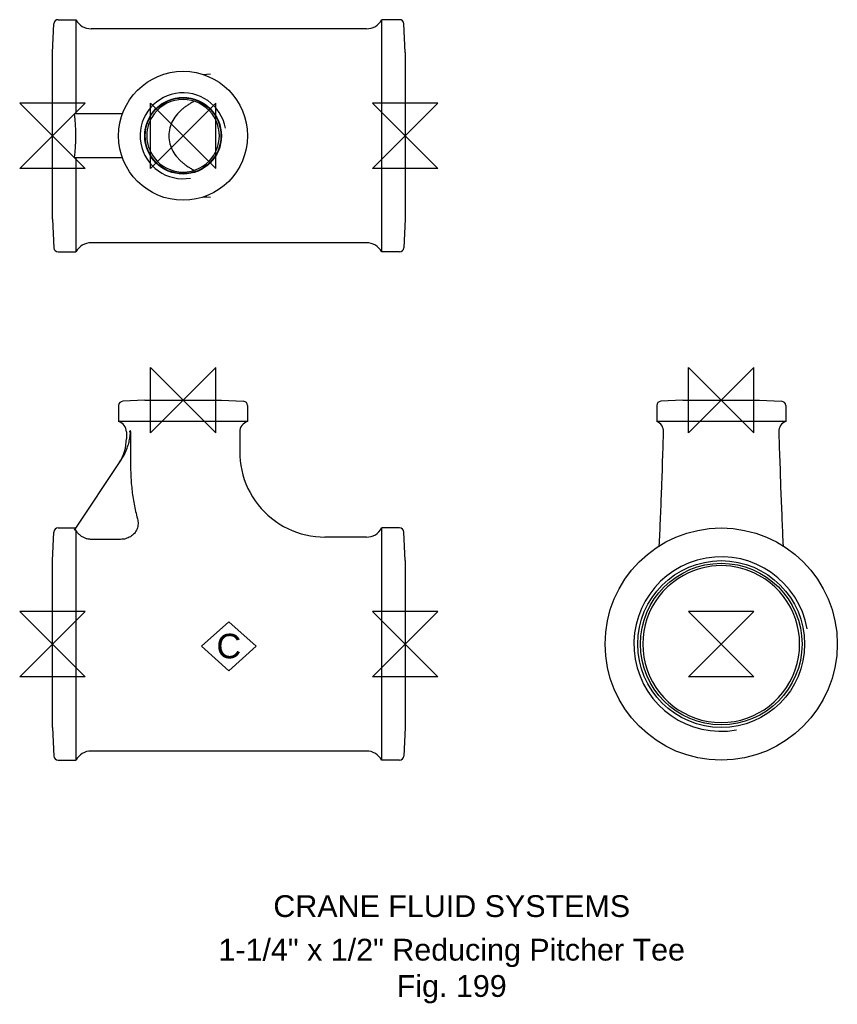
# Model space of a CAD drawing. Extents: x -8 to 180, y -83 to 143.
import ezdxf

# ---------------------------------------------------------------- set-up
doc = ezdxf.new("R2010")
doc.units = 0
doc.header["$MEASUREMENT"] = 0
doc.layers.get('0').update_dxf_attribs({"linetype": 'CONTINUOUS'})
for name, color, linetype in [('DETAIL', 2, 'CONTINUOUS'), ('ORIGIN', 6, 'CONTINUOUS'), ('SYMBOL', 3, 'CONTINUOUS')]:
    doc.layers.add(name, color=color, linetype=linetype)
doc.layers.add('TEXT', color=7, linetype='CONTINUOUS', lineweight=13)
doc.styles.add('fastrack', font='ARIAL.TTF')

# ---------------------------------------------------------------- blocks, each defined once
blk = doc.blocks.new('C Symbol')
at = {"layer": 'SYMBOL'}
for p, q in [((-10, 0), (0, 9)), ((0, 9), (10, 0)), ((0, -9), (-10, 0)), ((10, 0), (0, -9))]:
    blk.add_line(p, q, dxfattribs=at)
at = {"layer": 'SYMBOL', "insert": (0, 0), "char_height": 9, "attachment_point": 5, "style": 'fastrack'}
blk.add_mtext('C', dxfattribs=at)
blk = doc.blocks.new('ZPO')
at = {"layer": 'ORIGIN'}
for p, q in [((-20, 20), (20, -20)), ((20, 20), (-20, -20)), ((-20, -20), (-20, 20)), ((20, -20), (20, 20))]:
    blk.add_line(p, q, dxfattribs=at)

msp = doc.modelspace()

# ---------------------------------------------------------------- linework, layer by layer
at = {"layer": 'DETAIL'}
for p, q in [((1.34, 143.34), (5.4, 143.34)), ((5.4, 143.34), (5.4, 121.69)), ((75.6, 90.04), (75.6, 143.34)), ((79.66, 143.34), (75.6, 143.34)), ((0, 135.84), (0.34, 142.39)), ((72.08, 141.24), (8.92, 141.24)), ((81, 135.84), (80.66, 142.39)), ((0, 97.54), (0, 135.84)), ((81, 135.84), (81, 97.54)), ((15.87, 121.69), (5.09, 121.69)), ((16.07, 121.69), (15.87, 121.69)), ((5.09, 111.69), (15.87, 111.69)), ((5.4, 111.69), (5.4, 90.04)), ((15.87, 111.69), (16.07, 111.69)), ((0, 97.54), (0.34, 90.98)), ((81, 97.54), (80.66, 90.98)), ((72.08, 92.14), (8.92, 92.14)), ((1.34, 90.04), (5.4, 90.04)), ((79.66, 90.04), (75.6, 90.04)), ((15.2, 54.74), (15.2, 51.1)), ((21.2, 56), (16.15, 55.74)), ((21.2, 56), (38.8, 56)), ((38.8, 56), (43.85, 55.74)), ((44.8, 54.74), (44.8, 51.1)), ((138.71, 54.74), (138.71, 51.1)), ((144.71, 56), (139.66, 55.74)), ((144.71, 56), (162.31, 56)), ((162.31, 56), (167.36, 55.74)), ((168.31, 54.74), (168.31, 51.1)), ((44.8, 51.1), (15.2, 51.1)), ((153.52, 51.1), (138.71, 51.1)), ((159.28, 51.1), (153.52, 51.1)), ((168.31, 51.1), (159.28, 51.1)), ((17, 48.7), (17, 47.12)), ((5.09, 26.18), (15.87, 42.4)), ((0, 19.15), (0.34, 25.7)), ((1.34, 26.65), (5.4, 26.65)), ((5.4, 26.18), (5.09, 26.18)), ((5.4, 26.18), (5.4, -26.65)), ((75.6, -26.65), (75.6, 26.65)), ((79.66, 26.65), (75.6, 26.65)), ((81, 19.15), (80.66, 25.7)), ((15.64, 24.04), (8.92, 24.04)), ((72.08, 24.55), (62.55, 24.55)), ((0, -19.15), (0, 19.15)), ((81, 19.15), (81, -19.15)), ((0, -19.15), (0.34, -25.7)), ((81, -19.15), (80.66, -25.7)), ((72.08, -24.55), (8.92, -24.55)), ((1.34, -26.65), (5.4, -26.65)), ((79.66, -26.65), (75.6, -26.65))]:
    msp.add_line(p, q, dxfattribs=at)
at = {"layer": 'DETAIL', "flags": 128}
for points in [[(34.59, 130.76), (35.44, 130.81), (36.33, 130.87)], [(32.56, 124.61), (32.37, 124.51), (32.17, 124.41), (31.99, 124.3), (31.8, 124.2), (31.62, 124.09), (31.44, 123.98), (31.26, 123.87), (31.09, 123.75), (30.92, 123.64), (30.75, 123.52), (30.58, 123.4), (30.42, 123.28), (30.26, 123.16), (30.11, 123.03), (29.95, 122.91), (29.8, 122.78), (29.65, 122.65), (29.51, 122.52), (29.37, 122.38), (29.23, 122.25), (29.1, 122.11), (28.96, 121.97), (28.83, 121.83), (28.71, 121.69)], [(28.71, 121.69), (28.42, 121.33), (28.14, 120.97), (27.89, 120.59), (27.66, 120.2), (27.44, 119.79), (27.26, 119.37), (27.09, 118.94), (26.96, 118.5), (26.85, 118.06), (26.77, 117.61), (26.73, 117.15), (26.71, 116.68), (26.73, 116.23), (26.77, 115.77), (26.85, 115.32), (26.96, 114.87), (27.09, 114.43), (27.26, 114), (27.44, 113.58), (27.66, 113.18), (27.89, 112.79), (28.14, 112.41), (28.42, 112.04), (28.71, 111.69)], [(28.71, 111.69), (28.84, 111.54), (28.97, 111.39), (29.11, 111.24), (29.25, 111.1), (29.4, 110.96), (29.55, 110.82), (29.69, 110.69), (29.85, 110.56), (30, 110.43), (30.16, 110.3), (30.31, 110.18), (30.47, 110.05), (30.63, 109.94), (30.8, 109.82), (30.96, 109.7), (31.13, 109.59), (31.3, 109.48), (31.47, 109.37), (31.65, 109.27), (31.83, 109.16), (32, 109.06), (32.19, 108.96), (32.37, 108.86), (32.56, 108.76)], [(36.33, 102.5), (35.44, 102.56), (34.6, 102.61)], [(140.3, 48.69), (140.28, 49.08), (140.2, 49.45), (140.07, 49.81), (139.89, 50.15), (139.65, 50.45), (139.37, 50.72), (139.05, 50.93), (138.71, 51.1)], [(168.31, 51.1), (167.96, 50.93), (167.65, 50.72), (167.37, 50.45), (167.13, 50.15), (166.95, 49.81), (166.81, 49.45), (166.74, 49.08), (166.72, 48.69)], [(15.87, 42.4), (16.03, 42.64), (16.18, 42.89), (16.32, 43.14), (16.46, 43.4), (16.6, 43.66), (16.72, 43.92), (16.84, 44.18), (16.96, 44.45), (17.07, 44.72), (17.17, 44.99), (17.26, 45.26), (17.35, 45.54), (17.44, 45.82), (17.52, 46.1), (17.59, 46.38), (17.65, 46.67), (17.71, 46.95), (17.76, 47.24), (17.81, 47.53), (17.85, 47.82), (17.89, 48.11), (17.92, 48.4), (17.94, 48.69), (17.96, 48.98)], [(17.96, 48.98), (17.94, 48.96), (17.93, 48.95), (17.91, 48.94), (17.9, 48.93), (17.88, 48.92), (17.87, 48.9), (17.85, 48.89), (17.84, 48.88), (17.82, 48.87), (17.81, 48.86), (17.79, 48.85), (17.78, 48.83), (17.76, 48.82), (17.75, 48.81), (17.73, 48.8), (17.72, 48.79), (17.7, 48.78), (17.69, 48.77), (17.68, 48.75), (17.66, 48.74), (17.65, 48.73), (17.63, 48.72), (17.62, 48.71), (17.61, 48.7)], [(17.98, 48.7), (17.98, 48.71), (17.98, 48.72), (17.98, 48.73), (17.97, 48.75), (17.97, 48.76), (17.97, 48.77), (17.97, 48.78), (17.97, 48.79), (17.97, 48.8), (17.97, 48.82), (17.97, 48.83), (17.97, 48.84), (17.97, 48.85), (17.97, 48.86), (17.97, 48.87), (17.97, 48.88), (17.97, 48.9), (17.97, 48.91), (17.97, 48.92), (17.96, 48.93), (17.96, 48.94), (17.96, 48.95), (17.96, 48.97), (17.96, 48.98)], [(17.98, 48.7), (17.97, 48.57), (17.97, 48.44), (17.97, 48.31), (17.97, 48.18), (17.97, 48.04), (17.97, 47.91), (17.97, 47.78), (17.97, 47.65), (17.97, 47.52), (17.97, 47.39), (17.97, 47.26), (17.97, 47.13), (17.97, 47), (17.97, 46.86), (17.97, 46.73), (17.97, 46.6), (17.97, 46.47), (17.97, 46.34), (17.97, 46.21), (17.97, 46.08), (17.97, 45.95), (17.97, 45.82), (17.97, 45.68), (17.97, 45.55)], [(43, 48.7), (42.99, 46.49), (43.01, 44.27), (43.06, 43.17), (43.14, 42.07), (43.28, 40.98), (43.47, 39.9), (43.72, 38.83), (44.05, 37.78), (44.44, 36.75), (44.88, 35.74), (45.38, 34.76), (45.93, 33.81), (46.54, 32.89), (47.2, 32), (47.91, 31.15), (48.66, 30.34), (49.46, 29.58), (50.3, 28.87), (51.18, 28.2), (52.09, 27.58), (53.04, 27.02), (54.02, 26.51), (55.03, 26.06), (56.06, 25.66), (57.11, 25.32), (58.18, 25.05), (59.26, 24.83), (60.36, 24.67), (61.45, 24.58), (62.55, 24.55)], [(139.31, 22.55), (139.34, 23.24), (139.37, 23.94), (139.41, 24.65), (139.44, 25.38), (139.47, 26.12), (139.5, 26.87), (139.54, 27.64), (139.57, 28.41), (139.6, 29.19), (139.63, 29.99), (139.67, 30.79), (139.7, 31.6), (139.73, 32.42), (139.76, 33.24), (139.79, 34.08), (139.83, 34.92), (139.86, 35.77), (139.89, 36.62), (139.95, 38.34), (140.01, 40.06), (140.07, 41.78), (140.13, 43.51), (140.19, 45.23), (140.3, 48.69)], [(166.72, 48.69), (166.83, 45.22), (166.89, 43.49), (166.95, 41.75), (167.01, 40.02), (167.07, 38.3), (167.1, 37.45), (167.13, 36.6), (167.16, 35.75), (167.19, 34.91), (167.22, 34.07), (167.26, 33.23), (167.29, 32.41), (167.32, 31.59), (167.35, 30.78), (167.39, 29.97), (167.42, 29.18), (167.45, 28.4), (167.48, 27.63), (167.52, 26.86), (167.55, 26.11), (167.58, 25.37), (167.61, 24.65), (167.65, 23.93), (167.68, 23.24), (167.71, 22.55)], [(15.33, 41.58), (15.71, 42.21), (16.05, 42.86), (16.33, 43.53), (16.57, 44.23), (16.76, 44.94), (16.89, 45.66), (16.97, 46.39), (17, 47.12)], [(17.97, 45.55), (17.96, 44.46), (17.96, 43.44), (17.96, 42.55), (17.96, 41.77), (17.96, 41.08), (17.96, 40.47), (17.97, 39.93), (17.98, 39.44), (17.99, 38.98), (18.01, 38.55), (18.03, 38.13), (18.05, 37.7), (18.08, 37.27), (18.12, 36.84), (18.16, 36.41), (18.2, 35.98), (18.25, 35.55), (18.3, 35.12), (18.35, 34.69), (18.41, 34.27), (18.47, 33.84), (18.54, 33.41), (18.61, 32.99), (18.68, 32.56), (18.76, 32.14), (18.84, 31.71), (18.93, 31.29), (19.02, 30.87), (19.11, 30.45), (19.21, 30.02), (19.31, 29.6), (19.42, 29.18), (19.53, 28.77)], [(19.53, 28.77), (19.59, 28.48), (19.64, 28.18), (19.66, 27.89), (19.66, 27.59), (19.64, 27.29), (19.59, 27), (19.52, 26.71), (19.43, 26.43), (19.31, 26.16), (19.17, 25.9), (19, 25.65), (18.82, 25.42), (18.62, 25.2), (18.4, 25), (18.16, 24.82), (17.91, 24.65), (17.65, 24.51), (17.38, 24.38), (17.11, 24.28), (16.82, 24.19), (16.53, 24.12), (16.24, 24.07), (15.94, 24.05), (15.64, 24.04)], [(8.92, 24.04), (8.75, 24.04), (8.57, 24.05), (8.39, 24.07), (8.21, 24.1), (8.02, 24.14), (7.85, 24.19), (7.67, 24.24), (7.51, 24.3), (7.35, 24.36), (7.19, 24.44), (7.03, 24.52), (6.87, 24.61), (6.72, 24.71), (6.56, 24.82), (6.42, 24.93), (6.28, 25.05), (6.15, 25.17), (6.03, 25.29), (5.92, 25.42), (5.8, 25.56), (5.69, 25.71), (5.59, 25.86), (5.49, 26.02), (5.4, 26.18)]]:
    msp.add_lwpolyline(points, dxfattribs=at)
at = {"layer": 'DETAIL'}
for centre, radius in [((30, 116.69), 14.8), ((30, 116.69), 8.8), ((30, 116.69), 8.7), ((153.51, 0), 26.65), ((153.51, 0), 19.15), ((153.51, 0), 18.55)]:
    msp.add_circle(centre, radius, dxfattribs=at)
for centre, radius, start, end in [((1.34, 142.34), 1, 90, 177), ((8.92, 145.24), 4, 208.3594, 270), ((72.08, 145.24), 4, 270, 331.6406), ((79.66, 142.34), 1, 3, 90), ((30, 116.69), 9.86, 10, 280), ((30, 116.69), 8.33, 36.9076, 143.0924), ((30, 116.69), 8.33, 143.0924, 180), ((30, 116.69), 8.33, 0.042, 36.9076), ((30, 116.69), 8.33, 180, 216.9076), ((30, 116.69), 8.33, 323.0924, 0), ((30, 116.69), 8.33, 0, 0.042), ((30, 116.69), 8.33, 216.9076, 323.0924), ((1.34, 91.04), 1, 183, 270), ((8.92, 88.14), 4, 90, 151.6406), ((72.08, 88.14), 4, 28.3594, 90), ((79.66, 91.04), 1, 270, 357), ((16.2, 54.74), 1, 93, 180), ((43.8, 54.74), 1, 0, 87), ((139.71, 54.74), 1, 93, 180), ((167.31, 54.74), 1, 0, 87), ((14.5, 48.7), 2.5, 0, 73.7398), ((45.5, 48.7), 2.5, 106.2602, 180), ((1.34, 25.65), 1, 90, 177), ((72.08, 28.55), 4, 270, 331.6406), ((79.66, 25.65), 1, 3, 90), ((153.51, 0), 20.03, 10, 280), ((153.51, 0), 18, 61.1851, 118.8149), ((153.51, 0), 18, 118.8149, 61.1851), ((8.92, -28.55), 4, 90, 151.6406), ((72.08, -28.55), 4, 28.3594, 90), ((1.34, -25.65), 1, 183, 270), ((79.66, -25.65), 1, 270, 357)]:
    msp.add_arc(centre, radius, start, end, dxfattribs=at)
msp.add_ellipse((-12.32, 116.69), major_axis=(0, 26.65), ratio=0.664744, start_param=4.523653, end_param=4.901125, dxfattribs=at)

# ---------------------------------------------------------------- block references
at = {"xscale": 0.625, "yscale": 0.625, "zscale": 0.625}
msp.add_blockref('C Symbol', (40.5, -0.49), dxfattribs=at)
at = {"layer": 'ORIGIN', "xscale": 0.375, "yscale": 0.375, "zscale": 0.375, "rotation": 90}
for p in [(0, 116.69), (81, 116.69), (0, 0), (81, 0), (153.51, 0)]:
    msp.add_blockref('ZPO', p, dxfattribs=at)
at = {"layer": 'ORIGIN', "xscale": 0.375, "yscale": 0.375, "zscale": 0.375}
for p in [(30, 116.69), (30, 56), (153.51, 56)]:
    msp.add_blockref('ZPO', p, dxfattribs=at)

# ---------------------------------------------------------------- texts
at = {"layer": 'TEXT', "char_height": 5, "attachment_point": 2, "style": 'fastrack'}
for s, insert in [('CRANE FLUID SYSTEMS', (91.66, -57.66)), ('\\A1;1-1/4" x 1/2" Reducing Pitcher Tee\\PFig. 199', (91.66, -67.66))]:
    msp.add_mtext(s, dxfattribs=dict(at, insert=insert))

doc.saveas('drawing.dxf')
